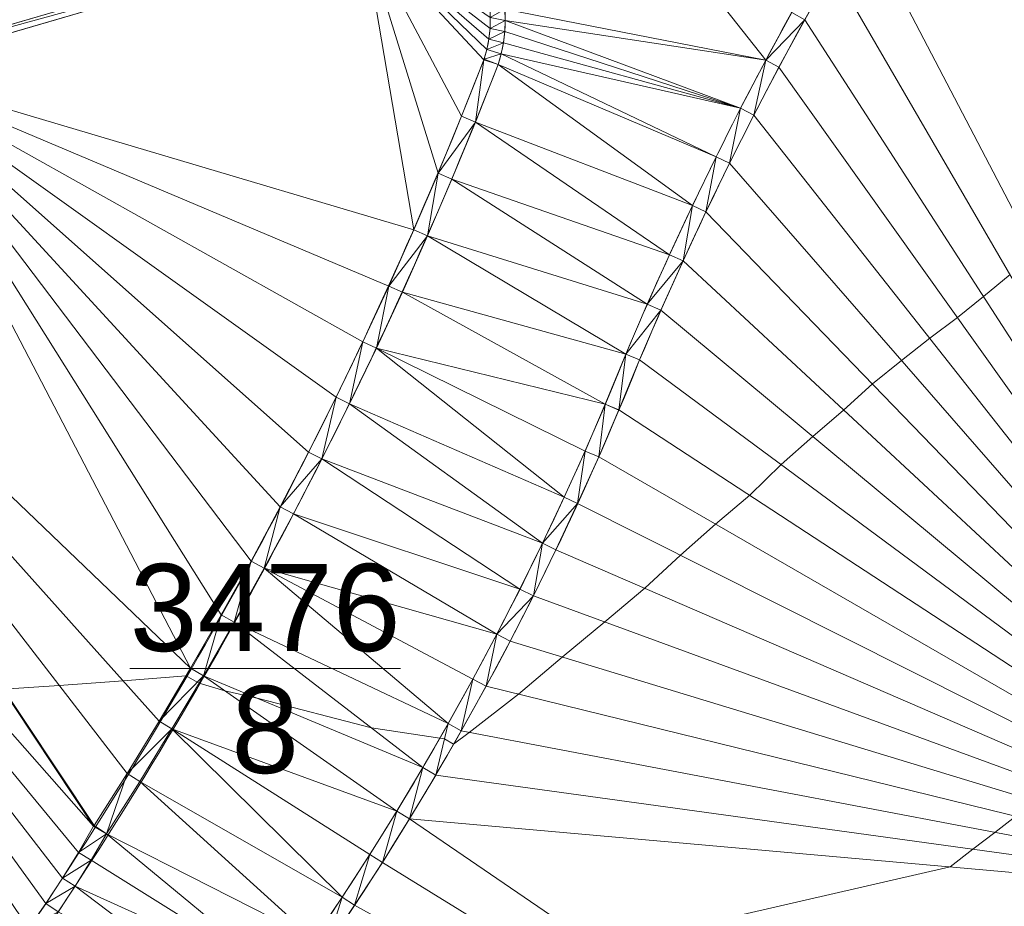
# Model space of a CAD drawing. Header units: millimetres. Extents: x 3402416 to 3403134, y 5267375 to 5268119.
# Tile 21 of 256: x 3402590 to 3402600, y 5267560 to 5267569. Entities that reach past the tile are written whole.
import ezdxf

# ---------------------------------------------------------------- set-up
doc = ezdxf.new("R2010")
doc.units = ezdxf.units.MM
doc.header["$MEASUREMENT"] = 0
doc.linetypes.add('100.4', pattern=[0])
doc.linetypes.add('100.5', pattern=[5.5, 3.9, -1.6])
doc.layers.add('ALKIS_Flurstuecksnummer', color=7, linetype='Continuous', lineweight=0, true_color=0xffff80)
doc.layers.add('IVK_NSH_Modell Hoehenlinien 20 Zentimeter', color=7, linetype='Continuous', lineweight=0, true_color=0xe6956a)
for name, color, linetype, lineweight in [('IVK_Fahrbahnrand', 7, 'Continuous', 0), ('IVK_NSH_Modell Umring Teil West', 7, 'Continuous', 0), ('IVK_NSH_Modell Vermaschung Teil West', 2, 'Continuous', 0), ('IVK_NSH_Topographie Fahrbahnrand', 7, 'Continuous', 0), ('IVK_Rahmen Stempel', 7, 'Continuous', 0)]:
    doc.layers.add(name, color=color, linetype=linetype, lineweight=lineweight)
doc.styles.get("Standard").update_dxf_attribs({"font": 'txt.shx'})

msp = doc.modelspace()

# ---------------------------------------------------------------- linework, layer by layer
at = {"layer": 'IVK_Fahrbahnrand', "color": 7, "linetype": 'Continuous', "lineweight": 13}
for p, q in [((3402593.214, 5267570.093), (3402588.36, 5267568.674)), ((3402593.237, 5267570.016), (3402588.382, 5267568.597))]:
    msp.add_line(p, q, dxfattribs=at)
for centre, radius, start, end in [((3402629.3227, 5267551.6456), 36.1507, 145.62601, 157.12529), ((3402629.3832, 5267551.6156), 36.3678, 145.95472, 157.11907), ((3402593.1846, 5267569.1175), 1.4815, 342.17314, 51.93786), ((3402593.1853, 5267569.1178), 1.3308, 342.15541, 56.53897)]:
    msp.add_arc(centre, radius, start, end, dxfattribs=at)
at = {"layer": 'IVK_Fahrbahnrand', "color": 7, "linetype": 'Continuous', "lineweight": 13, "extrusion": (0, 0, -1)}
for centre, radius, start, end in [((-3402552.8704, 5267584.9253), 44.6313, 201.29298, 213.18898), ((-3402552.779, 5267584.9738), 44.8842, 201.30764, 213.17541), ((-3402567.3704, 5267577.1742), 30.7084, 201.82841, 225.70929), ((-3402567.3715, 5267577.1728), 30.8564, 201.83136, 225.70811), ((-3402580.5603, 5267566.6587), 11.4601, 212.54273, 261.15187), ((-3402580.5619, 5267566.6549), 11.6064, 212.53397, 261.10785)]:
    msp.add_arc(centre, radius, start, end, dxfattribs=at)
at = {"layer": 'IVK_NSH_Modell Hoehenlinien 20 Zentimeter', "color": 32, "linetype": 'Continuous', "lineweight": 13, "true_color": 0xcd6000, "flags": 128}
for points, elevation in [([(3402589.628, 5267562.391), (3402590.187, 5267562.427), (3402590.83, 5267562.475), (3402591.462, 5267562.525), (3402591.573, 5267562.461), (3402591.592, 5267562.45), (3402591.852, 5267562.375), (3402592.187, 5267562.296), (3402593.322, 5267562.002), (3402594.008, 5267561.899), (3402594.055, 5267561.891), (3402594.147, 5267561.839), (3402594.303, 5267561.957), (3402594.798, 5267562.341), (3402595.236, 5267562.714), (3402595.666, 5267563.067), (3402596.069, 5267563.404), (3402596.426, 5267563.736), (3402596.777, 5267564.047), (3402597.121, 5267564.338), (3402597.435, 5267564.647), (3402597.754, 5267564.928), (3402598.063, 5267565.194), (3402598.353, 5267565.456), (3402598.645, 5267565.692), (3402598.929, 5267565.915), (3402599.206, 5267566.124), (3402599.468, 5267566.334), (3402599.735, 5267566.554)], 269.8), ([(3402595.597, 5267559.795), (3402599.133, 5267560.606), (3402599.36, 5267560.785), (3402599.583, 5267560.953), (3402599.791, 5267561.115), (3402599.975, 5267561.272), (3402600.156, 5267561.42), (3402600.325, 5267561.562), (3402600.475, 5267561.701), (3402600.623, 5267561.832), (3402600.767, 5267561.954), (3402600.899, 5267562.084), (3402601.033, 5267562.202), (3402601.163, 5267562.314), (3402601.285, 5267562.424), (3402601.408, 5267562.523), (3402601.527, 5267562.617), (3402601.644, 5267562.705), (3402601.754, 5267562.793), (3402601.866, 5267562.886), (3402601.979, 5267562.967), (3402603.033, 5267563.385), (3402608.602, 5267564.148)], 269.6)]:
    msp.add_lwpolyline(points, dxfattribs=dict(at, elevation=elevation))
at = {"layer": 'IVK_NSH_Modell Umring Teil West', "color": 6, "linetype": '100.5', "ltscale": 10, "true_color": 0xe202f2}
msp.add_open_spline([(3402628.253, 5267598.544, 269.937), (3402641.757, 5267606.054, 270.023), (3402657.553, 5267614.878, 270.114), (3402675.255, 5267624.773, 270.207), (3402675.324, 5267624.659, 270.079), (3402684.824, 5267621.981, 270.344), (3402684.826, 5267621.97, 270.458), (3402684.883, 5267621.864, 270.458), (3402685.543, 5267620.164, 270.387), (3402685.562, 5267620.086, 270.387), (3402685.564, 5267620.075, 270.322), (3402687.058, 5267616.919, 270.241), (3402687.044, 5267616.907, 270.297), (3402687.083, 5267616.837, 270.298), (3402687.222, 5267616.45, 270.294), (3402686.878, 5267615.082, 270.225), (3402688.132, 5267612.963, 270.158), (3402688.854, 5267611.727, 270.108), (3402692.632, 5267606.31, 265.792), (3402690.801, 5267601.975, 265.743), (3402690.498, 5267601.81, 265.685), (3402692.019, 5267598.974, 264.145), (3402693.751, 5267596.039, 263.722), (3402697.143, 5267589.96, 261.397), (3402697.219, 5267589.903, 261.323), (3402701.143, 5267583.189, 261.113), (3402700.796, 5267582.857, 261.114), (3402700.48, 5267582.471, 261.115), (3402700.24, 5267582.096, 261.116), (3402700.018, 5267581.634, 261.118), (3402699.865, 5267581.182, 261.121), (3402699.759, 5267580.656, 261.123), (3402699.724, 5267580.1, 261.127), (3402699.757, 5267579.607, 261.13), (3402699.84, 5267579.163, 261.133), (3402699.968, 5267578.744, 261.136), (3402700.137, 5267578.349, 261.14), (3402700.357, 5267577.958, 261.143), (3402700.601, 5267577.618, 261.146), (3402700.875, 5267577.308, 261.149), (3402701.194, 5267577.017, 261.152), (3402701.458, 5267576.818, 261.155), (3402701.77, 5267576.623, 261.157), (3402702.079, 5267576.466, 261.16), (3402702.457, 5267576.317, 261.162), (3402702.826, 5267576.211, 261.164), (3402703.183, 5267576.145, 261.166), (3402703.533, 5267576.111, 261.168), (3402703.896, 5267576.109, 261.169), (3402704.292, 5267576.143, 261.171), (3402704.681, 5267576.217, 261.172), (3402704.965, 5267576.296, 261.173), (3402705.217, 5267576.386, 261.173), (3402707.832, 5267577.842, 261.175), (3402709.09, 5267572.866, 261.096), (3402708.405, 5267568.61, 260.907), (3402698.283, 5267563.277, 261.169), (3402693.549, 5267560.553, 260.917), (3402685.523, 5267555.965, 261.026), (3402668.604, 5267549.392, 261.028), (3402659.972, 5267545.813, 260.693), (3402647.149, 5267540.036, 260.412), (3402637.208, 5267534.921, 260.309), (3402625.271, 5267527.783, 260.374), (3402614.853, 5267521.252, 260.423), (3402604.386, 5267513.647, 260.492), (3402591.208, 5267503.377, 260.76), (3402587.076, 5267508.519, 261.16), (3402587.731, 5267518.469, 265.454), (3402582.621, 5267519.527, 265.304), (3402588.906, 5267527.261, 265.481), (3402594.968, 5267537.514, 265.929), (3402603.304, 5267546.246, 266.775), (3402600.832, 5267549.266, 266.887), (3402596.744, 5267551.245, 269.012), (3402591.885, 5267549.833, 268.92), (3402587.239, 5267546.861, 269.081), (3402581.243, 5267547.71, 269.55), (3402581.129, 5267547.828, 269.548), (3402576.83, 5267544.403, 269.457), (3402573.092, 5267540.608, 269.43), (3402571.878, 5267541.8, 269.408), (3402570.615, 5267542.617, 269.407), (3402574.302, 5267546.633, 269.398), (3402567.663, 5267563.645, 269.883), (3402562.649, 5267562.897, 269.866), (3402562.595, 5267563.239, 269.861), (3402562.584, 5267563.318, 269.86), (3402562.11, 5267566.725, 269.873), (3402562.099, 5267566.805, 269.873), (3402563.338, 5267566.977, 269.879), (3402565.816, 5267567.348, 269.89), (3402567.039, 5267567.542, 269.896), (3402568.655, 5267567.813, 269.908), (3402570.73, 5267568.179, 269.912), (3402571.95, 5267568.407, 269.917), (3402573.148, 5267568.637, 269.923), (3402576.065, 5267569.267, 269.935), (3402578.987, 5267569.94, 269.946), (3402580.21, 5267570.222, 269.951), (3402581.417, 5267570.509, 269.956), (3402582.621, 5267570.804, 269.961), (3402583.824, 5267571.107, 269.967), (3402585.018, 5267571.417, 269.972), (3402587.407, 5267572.063, 269.983), (3402592.197, 5267573.463, 270.005), (3402594.547, 5267574.203, 270.015), (3402595.726, 5267574.586, 270.02), (3402596.901, 5267574.978, 270.026), (3402598.088, 5267575.384, 270.031), (3402599.405, 5267575.831, 270.038), (3402600.717, 5267576.286, 270.045), (3402602.256, 5267576.82, 270.053), (3402603.278, 5267577.202, 270.058), (3402604.589, 5267577.686, 270.064), (3402605.878, 5267578.171, 270.071), (3402607.163, 5267578.664, 270.078), (3402608.444, 5267579.165, 270.085), (3402609.722, 5267579.675, 270.091), (3402613.612, 5267581.348, 270.009), (3402612.713, 5267582.91, 270.024), (3402612.692, 5267583.028, 270.024), (3402612.691, 5267583.046, 269.904), (3402610.129, 5267589.514, 269.691), (3402610.114, 5267589.539, 269.803), (3402610.039, 5267589.633, 269.803), (3402611.28, 5267590.171, 269.812), (3402612.516, 5267590.718, 269.821), (3402613.75, 5267591.273, 269.83), (3402614.979, 5267591.836, 269.839), (3402616.205, 5267592.407, 269.848), (3402617.428, 5267592.985, 269.857), (3402618.646, 5267593.572, 269.866), (3402619.861, 5267594.166, 269.874), (3402621.072, 5267594.768, 269.883), (3402622.279, 5267595.378, 269.892), (3402623.481, 5267595.996, 269.901), (3402624.68, 5267596.621, 269.91), (3402625.875, 5267597.255, 269.919), (3402627.066, 5267597.896, 269.928), (3402628.253, 5267598.544, 269.937)], degree=1, dxfattribs=at)
at = {"layer": 'IVK_NSH_Modell Vermaschung Teil West'}
for points in [[(3402601.897, 5267572.885, 270.036), (3402603.411, 5267560.226, 269.455), (3402598.246, 5267570.114, 269.978)], [(3402593.214, 5267570.093, 269.994), (3402588.36, 5267568.674, 269.972), (3402587.429, 5267571.986, 269.983)], [(3402595.65, 5267570.776, 270.006), (3402597.282, 5267568.708, 269.946), (3402594.662, 5267569.22, 269.969)], [(3402597.542, 5267569.187, 269.957), (3402597.282, 5267568.708, 269.946), (3402595.65, 5267570.776, 270.006)], [(3402588.36, 5267568.674, 269.972), (3402593.214, 5267570.093, 269.994), (3402593.237, 5267570.016, 269.995)], [(3402597.956, 5267569.617, 269.967), (3402598.246, 5267570.114, 269.978), (3402603.411, 5267560.226, 269.455)], [(3402588.36, 5267568.674, 269.972), (3402593.237, 5267570.016, 269.995), (3402588.382, 5267568.597, 269.973)], [(3402588.382, 5267568.597, 269.973), (3402593.237, 5267570.016, 269.995), (3402593.749, 5267567.004, 269.914)], [(3402594.481, 5267568.814, 269.96), (3402594.452, 5267568.71, 269.958), (3402593.237, 5267570.016, 269.995)], [(3402594.452, 5267568.71, 269.958), (3402594.228, 5267568.144, 269.942), (3402593.237, 5267570.016, 269.995)], [(3402594.516, 5267569.135, 269.968), (3402594.513, 5267569.027, 269.965), (3402593.237, 5267570.016, 269.995)], [(3402594.513, 5267569.027, 269.965), (3402594.501, 5267568.92, 269.963), (3402593.237, 5267570.016, 269.995)], [(3402593.237, 5267570.016, 269.995), (3402594.501, 5267568.92, 269.963), (3402594.481, 5267568.814, 269.96)], [(3402593.237, 5267570.016, 269.995), (3402594.228, 5267568.144, 269.942), (3402593.992, 5267567.572, 269.928)], [(3402593.992, 5267567.572, 269.928), (3402593.749, 5267567.004, 269.914), (3402593.237, 5267570.016, 269.995)], [(3402597.956, 5267569.617, 269.967), (3402603.411, 5267560.226, 269.455), (3402597.673, 5267569.114, 269.957)], [(3402594.662, 5267569.22, 269.969), (3402594.666, 5267569.108, 269.966), (3402594.516, 5267569.135, 269.968)], [(3402597.282, 5267568.708, 269.946), (3402594.666, 5267569.108, 269.966), (3402594.662, 5267569.22, 269.969)], [(3402597.542, 5267569.187, 269.957), (3402597.673, 5267569.114, 269.957), (3402597.282, 5267568.708, 269.946)], [(3402594.516, 5267569.135, 269.968), (3402594.666, 5267569.108, 269.966), (3402594.513, 5267569.027, 269.965)], [(3402594.666, 5267569.108, 269.966), (3402594.661, 5267568.995, 269.963), (3402594.513, 5267569.027, 269.965)], [(3402594.661, 5267568.995, 269.963), (3402594.666, 5267569.108, 269.966), (3402597.029, 5267568.225, 269.935)], [(3402594.666, 5267569.108, 269.966), (3402597.282, 5267568.708, 269.946), (3402597.029, 5267568.225, 269.935)], [(3402597.673, 5267569.114, 269.957), (3402597.414, 5267568.637, 269.947), (3402597.282, 5267568.708, 269.946)], [(3402597.673, 5267569.114, 269.957), (3402603.411, 5267560.226, 269.455), (3402597.414, 5267568.637, 269.947)], [(3402594.513, 5267569.027, 269.965), (3402594.661, 5267568.995, 269.963), (3402594.501, 5267568.92, 269.963)], [(3402594.501, 5267568.92, 269.963), (3402594.661, 5267568.995, 269.963), (3402594.647, 5267568.883, 269.961)], [(3402594.661, 5267568.995, 269.963), (3402597.029, 5267568.225, 269.935), (3402594.647, 5267568.883, 269.961)], [(3402594.501, 5267568.92, 269.963), (3402594.647, 5267568.883, 269.961), (3402594.481, 5267568.814, 269.96)], [(3402594.481, 5267568.814, 269.96), (3402594.647, 5267568.883, 269.961), (3402594.625, 5267568.773, 269.958)], [(3402594.647, 5267568.883, 269.961), (3402597.029, 5267568.225, 269.935), (3402594.625, 5267568.773, 269.958)], [(3402594.455, 5267568.718, 269.956), (3402594.481, 5267568.814, 269.96), (3402594.625, 5267568.773, 269.958)], [(3402594.455, 5267568.718, 269.956), (3402594.625, 5267568.773, 269.958), (3402594.595, 5267568.664, 269.956)], [(3402594.625, 5267568.773, 269.958), (3402596.784, 5267567.738, 269.925), (3402594.595, 5267568.664, 269.956)], [(3402594.625, 5267568.773, 269.958), (3402597.029, 5267568.225, 269.935), (3402596.784, 5267567.738, 269.925)], [(3402594.228, 5267568.144, 269.942), (3402594.452, 5267568.71, 269.958), (3402594.367, 5267568.087, 269.942)], [(3402594.452, 5267568.71, 269.958), (3402594.595, 5267568.664, 269.956), (3402594.367, 5267568.087, 269.942)], [(3402594.455, 5267568.718, 269.956), (3402594.595, 5267568.664, 269.956), (3402594.452, 5267568.71, 269.958)], [(3402597.029, 5267568.225, 269.935), (3402597.282, 5267568.708, 269.946), (3402597.162, 5267568.157, 269.936)], [(3402597.282, 5267568.708, 269.946), (3402597.414, 5267568.637, 269.947), (3402597.162, 5267568.157, 269.936)], [(3402585.94, 5267567.937, 269.962), (3402588.382, 5267568.597, 269.973), (3402591.507, 5267562.601, 269.802)], [(3402592.692, 5267564.771, 269.858), (3402592.407, 5267564.222, 269.844), (3402588.382, 5267568.597, 269.973)], [(3402592.407, 5267564.222, 269.844), (3402592.115, 5267563.677, 269.83), (3402588.382, 5267568.597, 269.973)], [(3402588.382, 5267568.597, 269.973), (3402593.749, 5267567.004, 269.914), (3402593.497, 5267566.44, 269.9)], [(3402593.497, 5267566.44, 269.9), (3402593.236, 5267565.88, 269.886), (3402588.382, 5267568.597, 269.973)], [(3402588.382, 5267568.597, 269.973), (3402593.236, 5267565.88, 269.886), (3402592.968, 5267565.323, 269.872)], [(3402592.968, 5267565.323, 269.872), (3402592.692, 5267564.771, 269.858), (3402588.382, 5267568.597, 269.973)], [(3402588.382, 5267568.597, 269.973), (3402592.115, 5267563.677, 269.83), (3402591.815, 5267563.137, 269.816)], [(3402591.815, 5267563.137, 269.816), (3402591.507, 5267562.601, 269.802), (3402588.382, 5267568.597, 269.973)], [(3402594.595, 5267568.664, 269.956), (3402596.546, 5267567.248, 269.914), (3402594.367, 5267568.087, 269.942)], [(3402596.784, 5267567.738, 269.925), (3402596.546, 5267567.248, 269.914), (3402594.595, 5267568.664, 269.956)], [(3402597.162, 5267568.157, 269.936), (3402597.414, 5267568.637, 269.947), (3402603.411, 5267560.226, 269.455)], [(3402596.784, 5267567.738, 269.925), (3402597.029, 5267568.225, 269.935), (3402596.918, 5267567.672, 269.925)], [(3402597.029, 5267568.225, 269.935), (3402597.162, 5267568.157, 269.936), (3402596.918, 5267567.672, 269.925)], [(3402594.228, 5267568.144, 269.942), (3402594.367, 5267568.087, 269.942), (3402593.992, 5267567.572, 269.928)], [(3402593.992, 5267567.572, 269.928), (3402594.367, 5267568.087, 269.942), (3402594.131, 5267567.514, 269.928)], [(3402594.367, 5267568.087, 269.942), (3402596.315, 5267566.754, 269.903), (3402594.131, 5267567.514, 269.928)], [(3402594.367, 5267568.087, 269.942), (3402596.546, 5267567.248, 269.914), (3402596.315, 5267566.754, 269.903)], [(3402597.162, 5267568.157, 269.936), (3402603.411, 5267560.226, 269.455), (3402596.918, 5267567.672, 269.925)], [(3402585.94, 5267567.937, 269.962), (3402590.533, 5267561.014, 269.76), (3402584.716, 5267567.619, 269.957)], [(3402590.538, 5267561.021, 269.76), (3402590.533, 5267561.014, 269.76), (3402585.94, 5267567.937, 269.962)], [(3402590.869, 5267561.543, 269.774), (3402590.538, 5267561.021, 269.76), (3402585.94, 5267567.937, 269.962)], [(3402585.94, 5267567.937, 269.962), (3402591.507, 5267562.601, 269.802), (3402591.192, 5267562.07, 269.788)], [(3402585.94, 5267567.937, 269.962), (3402591.192, 5267562.07, 269.788), (3402590.869, 5267561.543, 269.774)], [(3402596.784, 5267567.738, 269.925), (3402596.681, 5267567.184, 269.914), (3402596.546, 5267567.248, 269.914)], [(3402596.784, 5267567.738, 269.925), (3402596.918, 5267567.672, 269.925), (3402596.681, 5267567.184, 269.914)], [(3402590.533, 5267561.014, 269.76), (3402590.381, 5267560.752, 269.757), (3402584.716, 5267567.619, 269.957)], [(3402590.381, 5267560.752, 269.757), (3402590.221, 5267560.494, 269.754), (3402584.716, 5267567.619, 269.957)], [(3402590.221, 5267560.494, 269.754), (3402590.054, 5267560.24, 269.751), (3402584.716, 5267567.619, 269.957)], [(3402584.716, 5267567.619, 269.957), (3402590.054, 5267560.24, 269.751), (3402589.881, 5267559.991, 269.748)], [(3402584.716, 5267567.619, 269.957), (3402589.881, 5267559.991, 269.748), (3402589.701, 5267559.746, 269.746)], [(3402596.918, 5267567.672, 269.925), (3402603.411, 5267560.226, 269.455), (3402596.681, 5267567.184, 269.914)], [(3402593.749, 5267567.004, 269.914), (3402593.992, 5267567.572, 269.928), (3402593.886, 5267566.944, 269.914)], [(3402593.886, 5267566.944, 269.914), (3402593.992, 5267567.572, 269.928), (3402594.131, 5267567.514, 269.928)], [(3402594.131, 5267567.514, 269.928), (3402596.092, 5267566.257, 269.892), (3402593.886, 5267566.944, 269.914)], [(3402596.315, 5267566.754, 269.903), (3402596.092, 5267566.257, 269.892), (3402594.131, 5267567.514, 269.928)], [(3402596.315, 5267566.754, 269.903), (3402596.546, 5267567.248, 269.914), (3402596.451, 5267566.692, 269.904)], [(3402596.546, 5267567.248, 269.914), (3402596.681, 5267567.184, 269.914), (3402596.451, 5267566.692, 269.904)], [(3402596.451, 5267566.692, 269.904), (3402596.681, 5267567.184, 269.914), (3402603.411, 5267560.226, 269.455)], [(3402593.497, 5267566.44, 269.9), (3402593.749, 5267567.004, 269.914), (3402593.886, 5267566.944, 269.914)], [(3402593.886, 5267566.944, 269.914), (3402593.633, 5267566.378, 269.9), (3402593.497, 5267566.44, 269.9)], [(3402593.886, 5267566.944, 269.914), (3402595.877, 5267565.756, 269.882), (3402593.633, 5267566.378, 269.9)], [(3402596.092, 5267566.257, 269.892), (3402595.877, 5267565.756, 269.882), (3402593.886, 5267566.944, 269.914)], [(3402596.315, 5267566.754, 269.903), (3402596.451, 5267566.692, 269.904), (3402596.092, 5267566.257, 269.892)], [(3402596.092, 5267566.257, 269.892), (3402596.451, 5267566.692, 269.904), (3402596.229, 5267566.196, 269.893)], [(3402596.229, 5267566.196, 269.893), (3402596.451, 5267566.692, 269.904), (3402603.411, 5267560.226, 269.455)], [(3402593.236, 5267565.88, 269.886), (3402593.497, 5267566.44, 269.9), (3402593.372, 5267565.816, 269.886)], [(3402593.372, 5267565.816, 269.886), (3402593.497, 5267566.44, 269.9), (3402593.633, 5267566.378, 269.9)], [(3402593.633, 5267566.378, 269.9), (3402595.669, 5267565.252, 269.871), (3402593.372, 5267565.816, 269.886)], [(3402593.633, 5267566.378, 269.9), (3402595.877, 5267565.756, 269.882), (3402595.669, 5267565.252, 269.871)], [(3402595.877, 5267565.756, 269.882), (3402596.092, 5267566.257, 269.892), (3402596.229, 5267566.196, 269.893)], [(3402596.229, 5267566.196, 269.893), (3402596.015, 5267565.698, 269.882), (3402595.877, 5267565.756, 269.882)], [(3402596.015, 5267565.698, 269.882), (3402596.229, 5267566.196, 269.893), (3402603.411, 5267560.226, 269.455)], [(3402592.968, 5267565.323, 269.872), (3402593.236, 5267565.88, 269.886), (3402593.103, 5267565.257, 269.872)], [(3402593.236, 5267565.88, 269.886), (3402593.372, 5267565.816, 269.886), (3402593.103, 5267565.257, 269.872)], [(3402593.372, 5267565.816, 269.886), (3402595.257, 5267564.318, 269.852), (3402593.103, 5267565.257, 269.872)], [(3402593.372, 5267565.816, 269.886), (3402595.669, 5267565.252, 269.871), (3402595.467, 5267564.783, 269.861)], [(3402593.372, 5267565.816, 269.886), (3402595.467, 5267564.783, 269.861), (3402595.257, 5267564.318, 269.852)], [(3402595.669, 5267565.252, 269.871), (3402595.877, 5267565.756, 269.882), (3402595.808, 5267565.196, 269.872)], [(3402595.808, 5267565.196, 269.872), (3402595.877, 5267565.756, 269.882), (3402596.015, 5267565.698, 269.882)], [(3402595.808, 5267565.196, 269.872), (3402596.015, 5267565.698, 269.882), (3402603.411, 5267560.226, 269.455)], [(3402592.692, 5267564.771, 269.858), (3402592.968, 5267565.323, 269.872), (3402592.825, 5267564.703, 269.858)], [(3402592.825, 5267564.703, 269.858), (3402592.968, 5267565.323, 269.872), (3402593.103, 5267565.257, 269.872)], [(3402593.103, 5267565.257, 269.872), (3402595.04, 5267563.856, 269.842), (3402592.825, 5267564.703, 269.858)], [(3402593.103, 5267565.257, 269.872), (3402595.257, 5267564.318, 269.852), (3402595.04, 5267563.856, 269.842)], [(3402595.669, 5267565.252, 269.871), (3402595.604, 5267564.723, 269.861), (3402595.467, 5267564.783, 269.861)], [(3402595.669, 5267565.252, 269.871), (3402595.807, 5267565.194, 269.871), (3402595.604, 5267564.723, 269.861)], [(3402595.669, 5267565.252, 269.871), (3402595.808, 5267565.196, 269.872), (3402595.807, 5267565.194, 269.871)], [(3402595.808, 5267565.196, 269.872), (3402603.411, 5267560.226, 269.455), (3402595.604, 5267564.723, 269.861)], [(3402592.407, 5267564.222, 269.844), (3402592.692, 5267564.771, 269.858), (3402592.825, 5267564.703, 269.858)], [(3402595.257, 5267564.318, 269.852), (3402595.467, 5267564.783, 269.861), (3402595.393, 5267564.255, 269.851)], [(3402595.467, 5267564.783, 269.861), (3402595.604, 5267564.723, 269.861), (3402595.393, 5267564.255, 269.851)], [(3402595.604, 5267564.723, 269.861), (3402603.411, 5267560.226, 269.455), (3402595.393, 5267564.255, 269.851)], [(3402592.825, 5267564.703, 269.858), (3402592.54, 5267564.152, 269.844), (3402592.407, 5267564.222, 269.844)], [(3402592.825, 5267564.703, 269.858), (3402594.814, 5267563.397, 269.832), (3402592.54, 5267564.152, 269.844)], [(3402592.825, 5267564.703, 269.858), (3402595.04, 5267563.856, 269.842), (3402594.814, 5267563.397, 269.832)], [(3402592.115, 5267563.677, 269.83), (3402592.407, 5267564.222, 269.844), (3402592.247, 5267563.606, 269.83)], [(3402592.407, 5267564.222, 269.844), (3402592.54, 5267564.152, 269.844), (3402592.247, 5267563.606, 269.83)], [(3402595.257, 5267564.318, 269.852), (3402595.393, 5267564.255, 269.851), (3402595.04, 5267563.856, 269.842)], [(3402595.393, 5267564.255, 269.851), (3402595.175, 5267563.791, 269.842), (3402595.04, 5267563.856, 269.842)], [(3402595.393, 5267564.255, 269.851), (3402603.411, 5267560.226, 269.455), (3402595.175, 5267563.791, 269.842)], [(3402592.247, 5267563.606, 269.83), (3402592.54, 5267564.152, 269.844), (3402594.582, 5267562.943, 269.823)], [(3402592.54, 5267564.152, 269.844), (3402594.814, 5267563.397, 269.832), (3402594.582, 5267562.943, 269.823)], [(3402594.814, 5267563.397, 269.832), (3402595.04, 5267563.856, 269.842), (3402594.948, 5267563.33, 269.832)], [(3402595.04, 5267563.856, 269.842), (3402595.175, 5267563.791, 269.842), (3402594.948, 5267563.33, 269.832)], [(3402594.948, 5267563.33, 269.832), (3402595.175, 5267563.791, 269.842), (3402603.411, 5267560.226, 269.455)], [(3402591.815, 5267563.137, 269.816), (3402592.115, 5267563.677, 269.83), (3402591.946, 5267563.063, 269.816)], [(3402591.946, 5267563.063, 269.816), (3402592.115, 5267563.677, 269.83), (3402592.247, 5267563.606, 269.83)], [(3402592.247, 5267563.606, 269.83), (3402594.093, 5267562.046, 269.803), (3402591.946, 5267563.063, 269.816)], [(3402592.247, 5267563.606, 269.83), (3402594.341, 5267562.492, 269.813), (3402594.093, 5267562.046, 269.803)], [(3402592.247, 5267563.606, 269.83), (3402594.582, 5267562.943, 269.823), (3402594.341, 5267562.492, 269.813)], [(3402594.814, 5267563.397, 269.832), (3402594.948, 5267563.33, 269.832), (3402594.582, 5267562.943, 269.823)], [(3402594.582, 5267562.943, 269.823), (3402594.948, 5267563.33, 269.832), (3402594.715, 5267562.873, 269.822)], [(3402594.948, 5267563.33, 269.832), (3402603.411, 5267560.226, 269.455), (3402594.715, 5267562.873, 269.822)], [(3402591.507, 5267562.601, 269.802), (3402591.815, 5267563.137, 269.816), (3402591.637, 5267562.526, 269.802)], [(3402591.815, 5267563.137, 269.816), (3402591.946, 5267563.063, 269.816), (3402591.637, 5267562.526, 269.802)], [(3402591.946, 5267563.063, 269.816), (3402593.838, 5267561.604, 269.794), (3402591.637, 5267562.526, 269.802)], [(3402591.946, 5267563.063, 269.816), (3402594.093, 5267562.046, 269.803), (3402593.838, 5267561.604, 269.794)], [(3402594.341, 5267562.492, 269.813), (3402594.582, 5267562.943, 269.823), (3402594.473, 5267562.421, 269.813)], [(3402594.582, 5267562.943, 269.823), (3402594.715, 5267562.873, 269.822), (3402594.473, 5267562.421, 269.813)], [(3402594.473, 5267562.421, 269.813), (3402594.715, 5267562.873, 269.822), (3402603.411, 5267560.226, 269.455)], [(3402591.507, 5267562.601, 269.802), (3402591.637, 5267562.526, 269.802), (3402591.192, 5267562.07, 269.788)], [(3402591.192, 5267562.07, 269.788), (3402591.637, 5267562.526, 269.802), (3402591.32, 5267561.992, 269.788)], [(3402591.637, 5267562.526, 269.802), (3402593.576, 5267561.166, 269.784), (3402591.32, 5267561.992, 269.788)], [(3402591.637, 5267562.526, 269.802), (3402593.838, 5267561.604, 269.794), (3402593.576, 5267561.166, 269.784)], [(3402594.093, 5267562.046, 269.803), (3402594.341, 5267562.492, 269.813), (3402594.224, 5267561.972, 269.803)], [(3402594.341, 5267562.492, 269.813), (3402594.473, 5267562.421, 269.813), (3402594.224, 5267561.972, 269.803)], [(3402594.473, 5267562.421, 269.813), (3402603.411, 5267560.226, 269.455), (3402594.224, 5267561.972, 269.803)], [(3402590.869, 5267561.543, 269.774), (3402591.192, 5267562.07, 269.788), (3402591.32, 5267561.992, 269.788)], [(3402593.838, 5267561.604, 269.794), (3402594.093, 5267562.046, 269.803), (3402593.968, 5267561.528, 269.793)], [(3402594.093, 5267562.046, 269.803), (3402594.224, 5267561.972, 269.803), (3402593.968, 5267561.528, 269.793)], [(3402591.32, 5267561.992, 269.788), (3402590.996, 5267561.464, 269.774), (3402590.869, 5267561.543, 269.774)], [(3402590.996, 5267561.464, 269.774), (3402591.32, 5267561.992, 269.788), (3402593.029, 5267560.303, 269.765)], [(3402591.32, 5267561.992, 269.788), (3402593.306, 5267560.732, 269.775), (3402593.029, 5267560.303, 269.765)], [(3402591.32, 5267561.992, 269.788), (3402593.576, 5267561.166, 269.784), (3402593.306, 5267560.732, 269.775)], [(3402594.224, 5267561.972, 269.803), (3402603.411, 5267560.226, 269.455), (3402593.968, 5267561.528, 269.793)], [(3402593.576, 5267561.166, 269.784), (3402593.838, 5267561.604, 269.794), (3402593.704, 5267561.088, 269.784)], [(3402593.838, 5267561.604, 269.794), (3402593.968, 5267561.528, 269.793), (3402593.704, 5267561.088, 269.784)], [(3402590.869, 5267561.543, 269.774), (3402590.664, 5267560.94, 269.76), (3402590.538, 5267561.021, 269.76)], [(3402590.869, 5267561.543, 269.774), (3402590.996, 5267561.464, 269.774), (3402590.664, 5267560.94, 269.76)], [(3402590.664, 5267560.94, 269.76), (3402590.996, 5267561.464, 269.774), (3402592.745, 5267559.879, 269.756)], [(3402593.029, 5267560.303, 269.765), (3402592.745, 5267559.879, 269.756), (3402590.996, 5267561.464, 269.774)], [(3402593.704, 5267561.088, 269.784), (3402593.968, 5267561.528, 269.793), (3402603.411, 5267560.226, 269.455)], [(3402593.576, 5267561.166, 269.784), (3402593.433, 5267560.652, 269.774), (3402593.306, 5267560.732, 269.775)], [(3402593.433, 5267560.652, 269.774), (3402593.576, 5267561.166, 269.784), (3402593.704, 5267561.088, 269.784)], [(3402593.704, 5267561.088, 269.784), (3402602.776, 5267554.888, 268.902), (3402593.433, 5267560.652, 269.774)], [(3402593.704, 5267561.088, 269.784), (3402603.411, 5267560.226, 269.455), (3402602.776, 5267554.888, 268.902)], [(3402590.533, 5267561.014, 269.76), (3402590.664, 5267560.94, 269.76), (3402590.381, 5267560.752, 269.757)], [(3402590.533, 5267561.014, 269.76), (3402590.538, 5267561.021, 269.76), (3402590.664, 5267560.94, 269.76)], [(3402590.664, 5267560.94, 269.76), (3402590.509, 5267560.674, 269.757), (3402590.381, 5267560.752, 269.757)], [(3402590.509, 5267560.674, 269.757), (3402590.664, 5267560.94, 269.76), (3402592.454, 5267559.459, 269.746)], [(3402590.664, 5267560.94, 269.76), (3402592.745, 5267559.879, 269.756), (3402592.454, 5267559.459, 269.746)], [(3402590.381, 5267560.752, 269.757), (3402590.509, 5267560.674, 269.757), (3402590.221, 5267560.494, 269.754)], [(3402590.221, 5267560.494, 269.754), (3402590.509, 5267560.674, 269.757), (3402590.347, 5267560.413, 269.754)], [(3402590.347, 5267560.413, 269.754), (3402590.509, 5267560.674, 269.757), (3402592.454, 5267559.459, 269.746)], [(3402593.306, 5267560.732, 269.775), (3402593.154, 5267560.221, 269.765), (3402593.029, 5267560.303, 269.765)], [(3402593.306, 5267560.732, 269.775), (3402593.433, 5267560.652, 269.774), (3402593.154, 5267560.221, 269.765)], [(3402593.433, 5267560.652, 269.774), (3402602.776, 5267554.888, 268.902), (3402593.154, 5267560.221, 269.765)], [(3402590.221, 5267560.494, 269.754), (3402590.347, 5267560.413, 269.754), (3402590.054, 5267560.24, 269.751)], [(3402590.347, 5267560.413, 269.754), (3402590.178, 5267560.156, 269.751), (3402590.054, 5267560.24, 269.751)], [(3402590.178, 5267560.156, 269.751), (3402590.347, 5267560.413, 269.754), (3402592.156, 5267559.045, 269.737)], [(3402590.347, 5267560.413, 269.754), (3402592.454, 5267559.459, 269.746), (3402592.156, 5267559.045, 269.737)], [(3402592.745, 5267559.879, 269.756), (3402593.029, 5267560.303, 269.765), (3402592.869, 5267559.795, 269.755)], [(3402593.029, 5267560.303, 269.765), (3402593.154, 5267560.221, 269.765), (3402592.869, 5267559.795, 269.755)], [(3402590.054, 5267560.24, 269.751), (3402590.178, 5267560.156, 269.751), (3402589.881, 5267559.991, 269.748)], [(3402592.869, 5267559.795, 269.755), (3402593.154, 5267560.221, 269.765), (3402602.776, 5267554.888, 268.902)]]:
    msp.add_3dface(points, dxfattribs=at)
at = {"layer": 'IVK_NSH_Topographie Fahrbahnrand', "color": 7, "linetype": '100.4', "ltscale": 10}
for p, q in [((3402588.36, 5267568.674, 269.972), (3402593.214, 5267570.093, 269.994)), ((3402588.382, 5267568.597, 269.973), (3402593.237, 5267570.016, 269.995)), ((3402594.662, 5267569.22, 269.969), (3402594.666, 5267569.108, 269.966)), ((3402597.282, 5267568.708, 269.946), (3402597.542, 5267569.187, 269.957)), ((3402594.516, 5267569.135, 269.968), (3402594.513, 5267569.027, 269.965)), ((3402594.666, 5267569.108, 269.966), (3402594.661, 5267568.995, 269.963)), ((3402597.414, 5267568.637, 269.947), (3402597.673, 5267569.114, 269.957)), ((3402594.513, 5267569.027, 269.965), (3402594.501, 5267568.92, 269.963)), ((3402594.661, 5267568.995, 269.963), (3402594.647, 5267568.883, 269.961)), ((3402594.501, 5267568.92, 269.963), (3402594.481, 5267568.814, 269.96)), ((3402594.647, 5267568.883, 269.961), (3402594.625, 5267568.773, 269.958)), ((3402594.481, 5267568.814, 269.96), (3402594.452, 5267568.71, 269.958)), ((3402594.625, 5267568.773, 269.958), (3402594.595, 5267568.664, 269.956)), ((3402594.455, 5267568.718, 269.956), (3402594.228, 5267568.144, 269.942)), ((3402597.029, 5267568.225, 269.935), (3402597.282, 5267568.708, 269.946)), ((3402594.595, 5267568.664, 269.956), (3402594.367, 5267568.087, 269.942)), ((3402597.162, 5267568.157, 269.936), (3402597.414, 5267568.637, 269.947)), ((3402596.784, 5267567.738, 269.925), (3402597.029, 5267568.225, 269.935)), ((3402594.228, 5267568.144, 269.942), (3402593.992, 5267567.572, 269.928)), ((3402594.367, 5267568.087, 269.942), (3402594.131, 5267567.514, 269.928)), ((3402596.918, 5267567.672, 269.925), (3402597.162, 5267568.157, 269.936)), ((3402596.546, 5267567.248, 269.914), (3402596.784, 5267567.738, 269.925)), ((3402596.681, 5267567.184, 269.914), (3402596.918, 5267567.672, 269.925)), ((3402593.992, 5267567.572, 269.928), (3402593.749, 5267567.004, 269.914)), ((3402594.131, 5267567.514, 269.928), (3402593.886, 5267566.944, 269.914)), ((3402596.315, 5267566.754, 269.903), (3402596.546, 5267567.248, 269.914)), ((3402596.451, 5267566.692, 269.904), (3402596.681, 5267567.184, 269.914)), ((3402593.749, 5267567.004, 269.914), (3402593.497, 5267566.44, 269.9)), ((3402593.886, 5267566.944, 269.914), (3402593.633, 5267566.378, 269.9)), ((3402596.092, 5267566.257, 269.892), (3402596.315, 5267566.754, 269.903)), ((3402596.229, 5267566.196, 269.893), (3402596.451, 5267566.692, 269.904)), ((3402593.497, 5267566.44, 269.9), (3402593.236, 5267565.88, 269.886)), ((3402593.633, 5267566.378, 269.9), (3402593.372, 5267565.816, 269.886)), ((3402595.877, 5267565.756, 269.882), (3402596.092, 5267566.257, 269.892)), ((3402596.015, 5267565.698, 269.882), (3402596.229, 5267566.196, 269.893)), ((3402593.236, 5267565.88, 269.886), (3402592.968, 5267565.323, 269.872)), ((3402593.372, 5267565.816, 269.886), (3402593.103, 5267565.257, 269.872)), ((3402595.669, 5267565.252, 269.871), (3402595.877, 5267565.756, 269.882)), ((3402595.808, 5267565.196, 269.872), (3402596.015, 5267565.698, 269.882)), ((3402592.968, 5267565.323, 269.872), (3402592.692, 5267564.771, 269.858)), ((3402593.103, 5267565.257, 269.872), (3402592.825, 5267564.703, 269.858)), ((3402595.467, 5267564.783, 269.861), (3402595.669, 5267565.252, 269.871)), ((3402595.604, 5267564.723, 269.861), (3402595.807, 5267565.194, 269.871)), ((3402592.692, 5267564.771, 269.858), (3402592.407, 5267564.222, 269.844)), ((3402595.257, 5267564.318, 269.852), (3402595.467, 5267564.783, 269.861)), ((3402595.393, 5267564.255, 269.851), (3402595.604, 5267564.723, 269.861)), ((3402592.825, 5267564.703, 269.858), (3402592.54, 5267564.152, 269.844)), ((3402592.407, 5267564.222, 269.844), (3402592.115, 5267563.677, 269.83)), ((3402595.04, 5267563.856, 269.842), (3402595.257, 5267564.318, 269.852)), ((3402595.175, 5267563.791, 269.842), (3402595.393, 5267564.255, 269.851)), ((3402592.54, 5267564.152, 269.844), (3402592.247, 5267563.606, 269.83)), ((3402594.814, 5267563.397, 269.832), (3402595.04, 5267563.856, 269.842)), ((3402594.948, 5267563.33, 269.832), (3402595.175, 5267563.791, 269.842)), ((3402592.115, 5267563.677, 269.83), (3402591.815, 5267563.137, 269.816)), ((3402592.247, 5267563.606, 269.83), (3402591.946, 5267563.063, 269.816)), ((3402594.582, 5267562.943, 269.823), (3402594.814, 5267563.397, 269.832)), ((3402594.715, 5267562.873, 269.822), (3402594.948, 5267563.33, 269.832)), ((3402591.815, 5267563.137, 269.816), (3402591.507, 5267562.601, 269.802)), ((3402591.946, 5267563.063, 269.816), (3402591.637, 5267562.526, 269.802)), ((3402594.341, 5267562.492, 269.813), (3402594.582, 5267562.943, 269.823)), ((3402594.473, 5267562.421, 269.813), (3402594.715, 5267562.873, 269.822)), ((3402591.507, 5267562.601, 269.802), (3402591.192, 5267562.07, 269.788)), ((3402591.637, 5267562.526, 269.802), (3402591.32, 5267561.992, 269.788)), ((3402594.093, 5267562.046, 269.803), (3402594.341, 5267562.492, 269.813)), ((3402594.224, 5267561.972, 269.803), (3402594.473, 5267562.421, 269.813)), ((3402591.192, 5267562.07, 269.788), (3402590.869, 5267561.543, 269.774)), ((3402593.838, 5267561.604, 269.794), (3402594.093, 5267562.046, 269.803)), ((3402591.32, 5267561.992, 269.788), (3402590.996, 5267561.464, 269.774)), ((3402593.968, 5267561.528, 269.793), (3402594.224, 5267561.972, 269.803)), ((3402593.576, 5267561.166, 269.784), (3402593.838, 5267561.604, 269.794)), ((3402590.869, 5267561.543, 269.774), (3402590.538, 5267561.021, 269.76)), ((3402590.996, 5267561.464, 269.774), (3402590.664, 5267560.94, 269.76)), ((3402593.704, 5267561.088, 269.784), (3402593.968, 5267561.528, 269.793)), ((3402593.306, 5267560.732, 269.775), (3402593.576, 5267561.166, 269.784)), ((3402593.433, 5267560.652, 269.774), (3402593.704, 5267561.088, 269.784)), ((3402590.533, 5267561.014, 269.76), (3402590.381, 5267560.752, 269.757)), ((3402590.664, 5267560.94, 269.76), (3402590.509, 5267560.674, 269.757)), ((3402590.381, 5267560.752, 269.757), (3402590.221, 5267560.494, 269.754)), ((3402590.509, 5267560.674, 269.757), (3402590.347, 5267560.413, 269.754)), ((3402593.029, 5267560.303, 269.765), (3402593.306, 5267560.732, 269.775)), ((3402593.154, 5267560.221, 269.765), (3402593.433, 5267560.652, 269.774)), ((3402590.221, 5267560.494, 269.754), (3402590.054, 5267560.24, 269.751)), ((3402590.347, 5267560.413, 269.754), (3402590.178, 5267560.156, 269.751)), ((3402592.745, 5267559.879, 269.756), (3402593.029, 5267560.303, 269.765)), ((3402590.054, 5267560.24, 269.751), (3402589.881, 5267559.991, 269.748)), ((3402592.869, 5267559.795, 269.755), (3402593.154, 5267560.221, 269.765))]:
    msp.add_line(p, q, dxfattribs=at)
at = {"layer": 'IVK_Rahmen Stempel', "color": 7, "linetype": 'Continuous', "lineweight": 30}
msp.add_3dface([(3402461.7966, 5267374.8493), (3403134.2966, 5267374.8493), (3403134.2966, 5268117.3493), (3402461.7966, 5268117.3493)], dxfattribs=at)
msp.add_3dface([(3402461.7966, 5267374.8493), (3403134.2966, 5267374.8493), (3403134.2966, 5268117.3493), (3402461.7966, 5268117.3493)], dxfattribs=at)

# ---------------------------------------------------------------- texts
at = {"layer": 'ALKIS_Flurstuecksnummer', "color": 7, "linetype": 'Continuous', "insert": (3402590.896, 5267562.599), "char_height": 1.25, "attachment_point": 4, "line_spacing_factor": 0.5}
msp.add_mtext('{\\f@Arial Unicode MS|b0|i0|c00|p39;\\H0.7x;\\S3476/8;}', dxfattribs=at)

doc.saveas('drawing.dxf')
